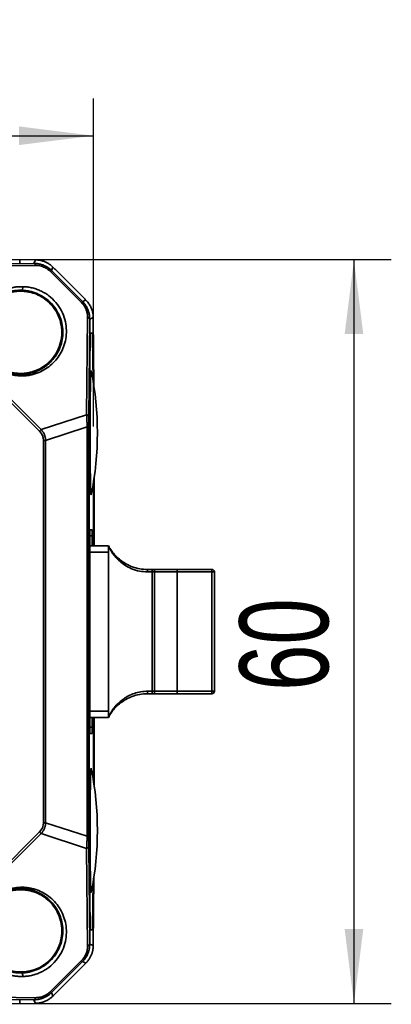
# Model space of a CAD drawing. Header units: millimetres. Extents: x 0 to 420, y 0 to 297.
# Tile 15 of 21: x 239 to 259, y 95 to 148. Entities that reach past the tile are written whole.
import ezdxf

# ---------------------------------------------------------------- set-up
doc = ezdxf.new("R2010")
doc.units = ezdxf.units.MM
doc.layers.add('标注层', color=150, linetype='Continuous')
doc.styles.add('SLDTEXTSTYLE2', font='TXT', dxfattribs={"width": 0.7})
doc.dimstyles.new('SLDDIMSTYLE0', dxfattribs={"dimtxt": 5.457031, "dimasz": 4, "dimexe": 0, "dimexo": 0.0625, "dimgap": 1.364258, "dimtad": 2, "dimdec": 0, "dimlfac": 1.5, "dimrnd": 1e-09, "dimzin": 12, "dimdsep": 46, "dimtxsty": 'SLDTEXTSTYLE2', "dimsah": 1, "dimcen": 0.09, "dimadec": 0, "dimazin": 3, "dimtfac": 1, "dimtdec": 3, "dimtofl": 0, "dimtmove": 0, "dimatfit": 3, "dimfxl": 1, "dimfrac": 2, "dimtolj": 1, "dimtzin": 12, "dimarcsym": 0})

# ---------------------------------------------------------------- blocks, each defined once
blk = doc.blocks.new('_D_2')
at = {"layer": '标注层'}
for p, q in [((202.658, 125.999), (202.658, 143.596)), ((242.61, 125.996), (242.61, 143.596)), ((202.658, 141.596), (242.61, 141.596))]:
    blk.add_line(p, q, dxfattribs=at)
for points in [[(202.658, 141.596), (206.658, 141.096), (206.658, 142.096)], [(242.61, 141.596), (238.61, 142.096), (238.61, 141.096)]]:
    blk.add_solid(points, dxfattribs=at)
at = {"layer": '标注层', "insert": (219.459, 147.736), "char_height": 4.7625, "attachment_point": 1, "style": 'SLDTEXTSTYLE2'}
blk.add_mtext('60', dxfattribs=at)
blk = doc.blocks.new('_D_3')
at = {"layer": '标注层'}
for p, q in [((233.653, 134.953), (258.568, 134.953)), ((256.568, 134.953), (256.568, 95.042)), ((233.653, 95.042), (258.568, 95.042))]:
    blk.add_line(p, q, dxfattribs=at)
for points in [[(256.568, 134.953), (256.068, 130.953), (257.068, 130.953)], [(256.568, 95.042), (257.068, 99.042), (256.068, 99.042)]]:
    blk.add_solid(points, dxfattribs=at)
at = {"layer": '标注层', "insert": (250.429, 111.822), "char_height": 4.7625, "attachment_point": 1, "rotation": 90, "style": 'SLDTEXTSTYLE2'}
blk.add_mtext('60', dxfattribs=at)

msp = doc.modelspace()

# ---------------------------------------------------------------- linework, layer by layer
at = {"color": 7, "linetype": 'Continuous', "lineweight": 35}
for p, q in [((234.197, 134.695), (239.414, 134.747)), ((234.379, 134.991), (239.494, 134.94)), ((238.654, 134.922), (238.654, 134.77)), ((239.414, 134.747), (239.494, 134.94)), ((239.512, 134.94), (239.496, 134.94)), ((234.285, 134.584), (239.503, 134.636)), ((240.306, 134.309), (241.965, 132.649)), ((240.435, 134.545), (240.359, 134.362)), ((240.359, 134.362), (242.019, 132.702)), ((240.568, 134.412), (242.069, 132.911)), ((242.019, 132.702), (242.202, 132.778)), ((233.402, 132.056), (239.713, 125.745)), ((233.49, 132.144), (239.801, 125.833)), ((242.293, 131.846), (242.241, 126.628)), ((242.404, 131.757), (242.352, 126.54)), ((242.597, 131.837), (242.404, 131.757)), ((242.597, 131.839), (242.597, 131.855)), ((242.597, 131.837), (242.633, 128.152)), ((242.427, 130.997), (242.579, 130.997)), ((242.376, 126.164), (242.422, 130.828)), ((242.563, 130.828), (242.587, 128.444)), ((242.584, 130.828), (242.609, 128.309)), ((242.487, 128.969), (242.482, 128.997)), ((239.801, 125.833), (242.241, 126.628)), ((242.27, 125.98), (240.041, 125.254)), ((242.27, 125.98), (242.27, 104.015)), ((242.349, 125.98), (242.27, 125.98)), ((242.349, 125.98), (242.349, 104.015)), ((242.375, 103.995), (242.375, 125.999)), ((239.921, 125.254), (239.921, 104.741)), ((240.041, 125.254), (239.921, 125.254)), ((240.041, 125.254), (240.041, 104.741)), ((242.631, 123.161), (242.631, 119.597)), ((242.651, 123.296), (242.651, 119.597)), ((242.61, 123.027), (242.61, 119.597)), ((242.482, 122.331), (242.487, 122.359)), ((242.539, 120.464), (242.419, 120.464)), ((242.413, 120.131), (242.413, 109.864)), ((242.545, 119.597), (242.545, 120.131)), ((243.418, 119.597), (242.421, 119.597)), ((243.45, 119.545), (243.421, 119.597)), ((243.43, 119.571), (243.43, 119.546)), ((243.441, 119.544), (243.457, 119.509)), ((242.421, 118.964), (242.413, 118.964)), ((242.421, 110.731), (242.421, 119.264)), ((242.421, 119.264), (243.421, 119.264)), ((243.421, 119.264), (243.421, 110.731)), ((245.754, 118.197), (245.754, 118.331)), ((245.886, 118.331), (245.754, 118.331)), ((245.886, 118.197), (245.886, 118.331)), ((248.954, 118.331), (247.124, 118.331)), ((248.954, 118.197), (248.954, 118.331)), ((245.51, 118.197), (245.754, 118.197)), ((245.754, 118.197), (245.754, 111.797)), ((245.754, 118.197), (245.886, 118.197)), ((245.886, 118.197), (247.087, 118.197)), ((245.886, 118.197), (245.886, 111.797)), ((247.087, 118.197), (248.954, 118.197)), ((247.087, 118.197), (247.087, 111.797)), ((248.954, 111.797), (248.954, 118.197)), ((248.954, 118.197), (249.087, 118.197)), ((249.087, 111.797), (249.087, 118.197)), ((242.421, 117.631), (242.413, 117.631)), ((242.421, 112.364), (242.413, 112.364)), ((245.754, 111.797), (245.51, 111.797)), ((245.754, 111.664), (245.754, 111.797)), ((245.886, 111.797), (245.754, 111.797)), ((245.754, 111.664), (245.886, 111.664)), ((247.087, 111.797), (245.886, 111.797)), ((245.886, 111.797), (245.886, 111.664)), ((248.954, 111.797), (247.087, 111.797)), ((247.124, 111.664), (248.954, 111.664)), ((248.954, 111.664), (248.954, 111.797)), ((249.087, 111.797), (248.954, 111.797)), ((242.421, 111.031), (242.413, 111.031)), ((243.421, 110.731), (242.421, 110.731)), ((242.421, 110.397), (243.418, 110.397)), ((242.545, 109.864), (242.545, 110.397)), ((242.61, 110.397), (242.61, 106.968)), ((242.631, 110.397), (242.631, 106.834)), ((242.651, 110.397), (242.651, 106.699)), ((243.421, 110.397), (243.45, 110.45)), ((243.43, 110.449), (243.43, 110.424)), ((243.457, 110.485), (243.441, 110.45)), ((242.419, 109.531), (242.539, 109.531)), ((242.487, 107.636), (242.482, 107.664)), ((239.921, 104.741), (240.041, 104.741)), ((240.041, 104.741), (242.27, 104.015)), ((239.713, 104.25), (233.402, 97.939)), ((239.801, 104.161), (233.49, 97.851)), ((242.241, 103.367), (239.801, 104.161)), ((242.27, 104.015), (242.349, 104.015)), ((242.422, 99.167), (242.376, 103.831)), ((242.241, 103.367), (242.293, 98.149)), ((242.352, 103.455), (242.404, 98.238)), ((242.587, 101.551), (242.563, 99.167)), ((242.609, 101.686), (242.584, 99.167)), ((242.633, 101.843), (242.597, 98.158)), ((242.482, 100.997), (242.487, 101.026)), ((242.579, 98.997), (242.427, 98.997)), ((242.404, 98.238), (242.597, 98.158)), ((242.597, 98.14), (242.597, 98.156)), ((241.965, 97.346), (240.306, 95.686)), ((242.019, 97.293), (240.359, 95.633)), ((242.202, 97.217), (242.019, 97.293)), ((242.069, 97.084), (240.568, 95.583)), ((240.306, 95.686), (240.359, 95.633)), ((240.359, 95.633), (240.435, 95.45)), ((239.414, 95.247), (234.197, 95.299)), ((239.503, 95.359), (234.285, 95.411)), ((238.654, 95.225), (238.654, 95.073)), ((239.494, 95.055), (239.414, 95.247)), ((239.494, 95.055), (234.379, 95.004)), ((239.496, 95.055), (239.512, 95.055))]:
    msp.add_line(p, q, dxfattribs=at)
at = {"color": 8, "linetype": 'Continuous', "lineweight": 35}
for p, q in [((242.584, 130.828), (242.563, 130.828)), ((242.545, 120.131), (242.413, 120.131)), ((243.43, 110.45), (243.421, 110.429)), ((242.545, 109.864), (242.413, 109.864)), ((242.563, 99.167), (242.584, 99.167))]:
    msp.add_line(p, q, dxfattribs=at)
at = {"color": 7, "linetype": 'Continuous', "lineweight": 35, "flags": 128}
for points in [[(240.359, 134.362), (240.358, 134.36), (240.355, 134.358), (240.35, 134.353), (240.344, 134.347), (240.337, 134.339), (240.328, 134.33), (240.317, 134.32), (240.306, 134.309)], [(241.965, 132.649), (241.977, 132.66), (241.987, 132.671), (241.996, 132.68), (242.004, 132.687), (242.01, 132.693), (242.015, 132.698), (242.017, 132.701), (242.019, 132.702)], [(239.713, 125.745), (239.725, 125.757), (239.736, 125.769), (239.748, 125.78), (239.76, 125.792), (239.771, 125.803), (239.781, 125.814), (239.791, 125.824), (239.801, 125.833)], [(239.801, 104.161), (239.791, 104.171), (239.781, 104.181), (239.771, 104.192), (239.76, 104.203), (239.748, 104.214), (239.736, 104.226), (239.725, 104.238), (239.713, 104.25)], [(242.019, 97.293), (242.017, 97.294), (242.015, 97.297), (242.01, 97.301), (242.004, 97.307), (241.996, 97.315), (241.987, 97.324), (241.977, 97.334), (241.965, 97.346)]]:
    msp.add_lwpolyline(points, dxfattribs=at)
at = {"color": 7, "linetype": 'Continuous', "lineweight": 35}
for centre, radius, start, end in [((239.377, 134.627), 0.126, 3.9139, 72.8053), ((242.284, 131.72), 0.126, 17.1935, 86.0868), ((225.985, 125.664), 16.833, 348.6759, 11.3239), ((242.232, 126.503), 0.126, 17.1931, 86.0873), ((245.181, 118.23), 0.331, 354.28, 17.6677), ((248.954, 118.197), 0.133, 0, 90), ((245.181, 111.764), 0.331, 342.3323, 5.72), ((248.954, 111.797), 0.133, 270, 0), ((225.985, 104.331), 16.833, 348.6759, 11.3239), ((242.232, 103.492), 0.126, 273.9122, 342.8067), ((242.284, 98.275), 0.126, 273.9154, 342.8035), ((239.377, 95.368), 0.126, 287.1965, 356.0846)]:
    msp.add_arc(centre, radius, start, end, dxfattribs=at)
for points, knots in [([(239.414, 134.747), (239.444, 134.747), (239.504, 134.746), (239.593, 134.738), (239.68, 134.724), (239.764, 134.704), (239.846, 134.68), (239.94, 134.645), (240.045, 134.596), (240.158, 134.528), (240.264, 134.451), (240.327, 134.391), (240.359, 134.362)], [0, 0, 0, 0, 0.091749, 0.181001, 0.267841, 0.352361, 0.434659, 0.514843, 0.639079, 0.760999, 0.881125, 1, 1, 1, 1]), ([(240.435, 134.545), (240.413, 134.566), (240.37, 134.607), (240.302, 134.663), (240.232, 134.714), (240.16, 134.758), (240.087, 134.798), (240.013, 134.832), (239.939, 134.861), (239.865, 134.885), (239.792, 134.905), (239.72, 134.92), (239.648, 134.93), (239.578, 134.937), (239.532, 134.939), (239.51, 134.94)], [0, 0, 0, 0, 0.084648, 0.167779, 0.24945, 0.329717, 0.40864, 0.486284, 0.562716, 0.638005, 0.712226, 0.785454, 0.85777, 0.929257, 1, 1, 1, 1]), ([(240.306, 134.309), (240.288, 134.326), (240.252, 134.36), (240.194, 134.407), (240.134, 134.45), (240.071, 134.489), (240.006, 134.523), (239.914, 134.564), (239.796, 134.603), (239.649, 134.632), (239.552, 134.634), (239.503, 134.636)], [0, 0, 0, 0, 0.079297, 0.158149, 0.237124, 0.316784, 0.397679, 0.480334, 0.648056, 0.820111, 1, 1, 1, 1]), ([(238.811, 128.714), (238.77, 128.713), (238.69, 128.713), (238.569, 128.72), (238.448, 128.733), (238.284, 128.759), (238.079, 128.808), (237.831, 128.897), (237.59, 129.014), (237.281, 129.212), (236.933, 129.529), (236.622, 129.991), (236.433, 130.487), (236.357, 130.98), (236.38, 131.447), (236.485, 131.883), (236.662, 132.277), (236.901, 132.629), (237.195, 132.929), (237.536, 133.176), (237.861, 133.331), (238.14, 133.421), (238.359, 133.469), (238.582, 133.498), (238.735, 133.499), (238.811, 133.499)], [0, 0, 0, 0, 0.016013, 0.031796, 0.047391, 0.062838, 0.094893, 0.126224, 0.158439, 0.190153, 0.254189, 0.318097, 0.381564, 0.444486, 0.506916, 0.567838, 0.630747, 0.691991, 0.753769, 0.815694, 0.876627, 0.908487, 0.939522, 0.96995, 1, 1, 1, 1]), ([(238.752, 128.788), (238.715, 128.788), (238.643, 128.787), (238.534, 128.793), (238.427, 128.804), (238.322, 128.819), (238.219, 128.839), (238.118, 128.864), (238.019, 128.893), (237.922, 128.926), (237.702, 129.013), (237.367, 129.199), (236.979, 129.557), (236.684, 129.99), (236.507, 130.451), (236.432, 130.922), (236.452, 131.355), (236.552, 131.775), (236.717, 132.15), (236.911, 132.433), (237.087, 132.63), (237.287, 132.817), (237.558, 133.008), (237.869, 133.154), (238.128, 133.237), (238.341, 133.281), (238.547, 133.306), (238.685, 133.307), (238.752, 133.307)], [0, 0, 0, 0, 0.015329, 0.030304, 0.044933, 0.059223, 0.073183, 0.086821, 0.100146, 0.11317, 0.125904, 0.190225, 0.252233, 0.313275, 0.378426, 0.437467, 0.503753, 0.560946, 0.628348, 0.690449, 0.721483, 0.752487, 0.819508, 0.876289, 0.910185, 0.942077, 0.972001, 1, 1, 1, 1]), ([(238.752, 133.257), (238.716, 133.257), (238.645, 133.258), (238.54, 133.252), (238.436, 133.242), (238.333, 133.226), (238.23, 133.206), (238.128, 133.181), (238.027, 133.15), (237.815, 133.076), (237.508, 132.922), (237.153, 132.637), (236.861, 132.287), (236.654, 131.894), (236.53, 131.48), (236.489, 131.06), (236.526, 130.64), (236.648, 130.223), (236.855, 129.824), (237.103, 129.524), (237.335, 129.319), (237.522, 129.186), (237.721, 129.074), (237.924, 128.985), (238.13, 128.918), (238.335, 128.873), (238.544, 128.847), (238.682, 128.846), (238.752, 128.846)], [0, 0, 0, 0, 0.0151804, 0.0304312, 0.0457831, 0.0612665, 0.076911, 0.0927451, 0.1087964, 0.1250916, 0.1963847, 0.269015, 0.3416145, 0.4131582, 0.4770799, 0.5386059, 0.5973041, 0.6533706, 0.7111173, 0.7686862, 0.7974207, 0.8264599, 0.8551785, 0.884523, 0.9125001, 0.9408705, 0.9699418, 1, 1, 1, 1]), ([(238.752, 133.307), (238.773, 133.309), (238.795, 133.334), (238.818, 133.41), (238.82, 133.46), (238.811, 133.499)], [0, 0, 0, 0, 0.5, 0.5, 1, 1, 1, 1]), ([(238.752, 133.307), (238.792, 133.306), (238.87, 133.303), (238.988, 133.291), (239.104, 133.273), (239.218, 133.25), (239.329, 133.221), (239.437, 133.187), (239.543, 133.148), (239.761, 133.054), (240.082, 132.864), (240.449, 132.514), (240.728, 132.096), (240.899, 131.653), (240.974, 131.198), (240.956, 130.621), (240.782, 130.094), (240.499, 129.656), (240.273, 129.412), (240.073, 129.246), (239.909, 129.133), (239.746, 129.039), (239.558, 128.952), (239.361, 128.881), (239.153, 128.83), (238.951, 128.797), (238.817, 128.791), (238.752, 128.788)], [0, 0, 0, 0, 0.0169706, 0.0335245, 0.0496746, 0.065435, 0.0808207, 0.0958476, 0.110533, 0.1248951, 0.1880812, 0.2493835, 0.3096893, 0.3739232, 0.432927, 0.4986548, 0.6231979, 0.6857219, 0.7483091, 0.7839677, 0.8110275, 0.8441965, 0.8738757, 0.908711, 0.9413341, 0.9717577, 1, 1, 1, 1]), ([(238.752, 128.846), (238.787, 128.847), (238.857, 128.849), (238.96, 128.859), (239.063, 128.873), (239.165, 128.892), (239.266, 128.916), (239.461, 128.972), (239.738, 129.087), (240.021, 129.27), (240.235, 129.454), (240.452, 129.684), (240.683, 130.025), (240.868, 130.507), (240.936, 131.036), (240.875, 131.57), (240.691, 132.064), (240.412, 132.481), (240.082, 132.795), (239.729, 133.021), (239.422, 133.146), (239.163, 133.214), (238.957, 133.248), (238.821, 133.254), (238.752, 133.257)], [0, 0, 0, 0, 0.0154905, 0.0310859, 0.0468162, 0.0627107, 0.0787978, 0.0951048, 0.1575091, 0.2212977, 0.2585839, 0.295985, 0.3761323, 0.4586441, 0.5397677, 0.6162662, 0.6864124, 0.7501619, 0.8084279, 0.8593064, 0.9118929, 0.9405918, 0.9698636, 1, 1, 1, 1]), ([(238.811, 133.499), (238.85, 133.498), (238.929, 133.495), (239.047, 133.484), (239.165, 133.467), (239.324, 133.436), (239.523, 133.381), (239.761, 133.287), (239.992, 133.167), (240.285, 132.969), (240.614, 132.657), (240.909, 132.211), (241.089, 131.737), (241.168, 131.259), (241.151, 130.803), (241.055, 130.371), (240.889, 129.981), (240.662, 129.63), (240.381, 129.328), (240.052, 129.075), (239.738, 128.913), (239.467, 128.815), (239.253, 128.76), (239.035, 128.724), (238.885, 128.717), (238.811, 128.714)], [0, 0, 0, 0, 0.015943, 0.031659, 0.04719, 0.062575, 0.094339, 0.125443, 0.157235, 0.188602, 0.251734, 0.314783, 0.377604, 0.438453, 0.50244, 0.563455, 0.626513, 0.688158, 0.7504, 0.81294, 0.874642, 0.906957, 0.938482, 0.969423, 1, 1, 1, 1]), ([(242.293, 131.846), (242.292, 131.87), (242.292, 131.92), (242.285, 131.994), (242.274, 132.067), (242.258, 132.139), (242.237, 132.21), (242.203, 132.303), (242.149, 132.414), (242.067, 132.539), (241.999, 132.612), (241.965, 132.649)], [0, 0, 0, 0, 0.090942, 0.179618, 0.266428, 0.351795, 0.436168, 0.520008, 0.683141, 0.841649, 1, 1, 1, 1]), ([(242.019, 132.702), (242.038, 132.681), (242.079, 132.639), (242.133, 132.572), (242.184, 132.501), (242.23, 132.427), (242.271, 132.349), (242.319, 132.243), (242.364, 132.106), (242.399, 131.933), (242.403, 131.817), (242.404, 131.757)], [0, 0, 0, 0, 0.079162, 0.158805, 0.23909, 0.32018, 0.402229, 0.485388, 0.647764, 0.819047, 1, 1, 1, 1]), ([(242.597, 131.853), (242.596, 131.88), (242.594, 131.934), (242.584, 132.017), (242.569, 132.102), (242.548, 132.188), (242.521, 132.276), (242.486, 132.363), (242.445, 132.45), (242.396, 132.536), (242.339, 132.62), (242.275, 132.702), (242.227, 132.752), (242.202, 132.778)], [0, 0, 0, 0, 0.083684, 0.168428, 0.254373, 0.341654, 0.430398, 0.520727, 0.612759, 0.706602, 0.802359, 0.900128, 1, 1, 1, 1]), ([(242.422, 130.828), (242.422, 130.841), (242.422, 130.866), (242.423, 130.899), (242.423, 130.928), (242.424, 130.961), (242.425, 130.991), (242.426, 130.995), (242.427, 130.997)], [0, 0, 0, 0, 0.125666, 0.249495, 0.373703, 0.500488, 0.749498, 1, 1, 1, 1]), ([(242.563, 130.828), (242.563, 130.879), (242.562, 130.922), (242.56, 130.982), (242.559, 130.997), (242.558, 130.997)], [0, 0, 0, 0, 0.5, 0.5, 1, 1, 1, 1]), ([(242.579, 130.997), (242.579, 130.997), (242.58, 130.996), (242.581, 130.987), (242.581, 130.973), (242.582, 130.946), (242.583, 130.902), (242.584, 130.853), (242.584, 130.828)], [0, 0, 0, 0, 0.125674, 0.249509, 0.373721, 0.500509, 0.749515, 1, 1, 1, 1]), ([(242.482, 128.997), (242.482, 128.997), (242.48, 128.996), (242.478, 128.988), (242.476, 128.975), (242.473, 128.957), (242.47, 128.923), (242.465, 128.859), (242.46, 128.749), (242.455, 128.609), (242.448, 128.385), (242.441, 128.037), (242.434, 127.529), (242.428, 126.949), (242.425, 126.32), (242.424, 125.665), (242.425, 125.011), (242.428, 124.382), (242.434, 123.802), (242.441, 123.294), (242.448, 122.945), (242.455, 122.721), (242.46, 122.58), (242.465, 122.47), (242.47, 122.399), (242.475, 122.357), (242.479, 122.335), (242.481, 122.332), (242.482, 122.331)], [0, 0, 0, 0, 0.012515, 0.025003, 0.037483, 0.049978, 0.062508, 0.093812, 0.125169, 0.156304, 0.187507, 0.250131, 0.312436, 0.374961, 0.437467, 0.499788, 0.562407, 0.624666, 0.687262, 0.749648, 0.812085, 0.843408, 0.874734, 0.905896, 0.937079, 0.958063, 0.979004, 1, 1, 1, 1]), ([(242.27, 125.98), (242.269, 126.01), (242.267, 126.07), (242.264, 126.161), (242.26, 126.253), (242.256, 126.347), (242.251, 126.441), (242.246, 126.536), (242.242, 126.597), (242.241, 126.628)], [0, 0, 0, 0, 0.13172, 0.266818, 0.405511, 0.547998, 0.694464, 0.84508, 1, 1, 1, 1]), ([(242.352, 126.54), (242.352, 126.517), (242.352, 126.473), (242.351, 126.403), (242.351, 126.333), (242.35, 126.24), (242.35, 126.122), (242.35, 126.027), (242.349, 125.98)], [0, 0, 0, 0, 0.1310878, 0.2603973, 0.3883901, 0.5155422, 0.7599079, 1, 1, 1, 1]), ([(239.801, 125.833), (239.819, 125.813), (239.855, 125.772), (239.902, 125.705), (239.943, 125.635), (239.977, 125.563), (240.003, 125.489), (240.023, 125.412), (240.037, 125.334), (240.04, 125.28), (240.041, 125.254)], [0, 0, 0, 0, 0.129205, 0.256061, 0.381119, 0.504954, 0.628158, 0.751334, 0.875084, 1, 1, 1, 1]), ([(242.375, 125.999), (242.375, 126.014), (242.375, 126.042), (242.375, 126.085), (242.375, 126.125), (242.376, 126.151), (242.376, 126.164)], [0, 0, 0, 0, 0.25212, 0.5, 0.74788, 1, 1, 1, 1]), ([(242.413, 120.131), (242.413, 120.218), (242.414, 120.305), (242.416, 120.428), (242.418, 120.464), (242.419, 120.464)], [0, 0, 0, 0, 0.5, 0.5, 1, 1, 1, 1]), ([(242.539, 120.464), (242.541, 120.464), (242.542, 120.428), (242.544, 120.305), (242.545, 120.218), (242.545, 120.131)], [0, 0, 0, 0, 0.5, 0.5, 1, 1, 1, 1]), ([(243.421, 119.572), (243.42, 119.578), (243.419, 119.588), (243.418, 119.595), (243.418, 119.597), (243.418, 119.597), (243.418, 119.597)], [0, 0, 0, 0, 0.382024, 0.676081, 0.882087, 1, 1, 1, 1]), ([(243.421, 119.572), (243.421, 119.547), (243.421, 119.504), (243.421, 119.395), (243.421, 119.329), (243.421, 119.264)], [0, 0, 0, 0, 0.5, 0.5, 1, 1, 1, 1]), ([(243.433, 119.539), (243.437, 119.531), (243.445, 119.515), (243.465, 119.476), (243.486, 119.436), (243.502, 119.408), (243.507, 119.399)], [0, 0, 0, 0, 0.241032, 0.53813, 0.867846, 1, 1, 1, 1]), ([(245.496, 118.331), (245.357, 118.338), (245.072, 118.353), (244.551, 118.504), (244.022, 118.812), (243.661, 119.202), (243.537, 119.398), (243.493, 119.467)], [0, 0, 0, 0, 0.1362203, 0.2792076, 0.5608318, 0.8459465, 1, 1, 1, 1]), ([(247.087, 118.197), (247.088, 118.206), (247.088, 118.223), (247.09, 118.248), (247.093, 118.272), (247.098, 118.292), (247.103, 118.307), (247.108, 118.317), (247.114, 118.328), (247.12, 118.329), (247.124, 118.331)], [0, 0, 0, 0, 0.117653, 0.239975, 0.367275, 0.49984, 0.604464, 0.705551, 0.793213, 1, 1, 1, 1]), ([(243.493, 110.528), (243.537, 110.597), (243.661, 110.793), (244.022, 111.183), (244.551, 111.49), (245.072, 111.641), (245.357, 111.657), (245.496, 111.664)], [0, 0, 0, 0, 0.154054, 0.439168, 0.720792, 0.863775, 1, 1, 1, 1]), ([(247.087, 111.797), (247.088, 111.789), (247.088, 111.772), (247.09, 111.747), (247.093, 111.723), (247.099, 111.698), (247.109, 111.671), (247.118, 111.667), (247.124, 111.664)], [0, 0, 0, 0, 0.118743, 0.241615, 0.368923, 0.500944, 0.70637, 1, 1, 1, 1]), ([(243.421, 110.423), (243.42, 110.418), (243.419, 110.408), (243.418, 110.399), (243.418, 110.398), (243.418, 110.397)], [0, 0, 0, 0, 0.337844, 0.670469, 1, 1, 1, 1]), ([(243.421, 110.731), (243.421, 110.665), (243.421, 110.6), (243.421, 110.491), (243.421, 110.448), (243.421, 110.423)], [0, 0, 0, 0, 0.5, 0.5, 1, 1, 1, 1]), ([(243.511, 110.603), (243.495, 110.574), (243.461, 110.512), (243.435, 110.459), (243.431, 110.451), (243.43, 110.45)], [0, 0, 0, 0, 0.450832, 0.962902, 1, 1, 1, 1]), ([(242.419, 109.531), (242.418, 109.531), (242.416, 109.567), (242.414, 109.69), (242.413, 109.777), (242.413, 109.864)], [0, 0, 0, 0, 0.5, 0.5, 1, 1, 1, 1]), ([(242.545, 109.864), (242.545, 109.777), (242.544, 109.69), (242.542, 109.567), (242.541, 109.531), (242.539, 109.531)], [0, 0, 0, 0, 0.5, 0.5, 1, 1, 1, 1]), ([(242.482, 107.664), (242.482, 107.664), (242.48, 107.663), (242.478, 107.655), (242.476, 107.642), (242.473, 107.624), (242.47, 107.589), (242.465, 107.526), (242.46, 107.415), (242.455, 107.275), (242.448, 107.051), (242.441, 106.704), (242.434, 106.195), (242.428, 105.616), (242.425, 104.987), (242.424, 104.332), (242.425, 103.678), (242.428, 103.049), (242.434, 102.469), (242.441, 101.96), (242.448, 101.612), (242.455, 101.387), (242.46, 101.247), (242.465, 101.137), (242.47, 101.066), (242.475, 101.024), (242.479, 101.002), (242.481, 100.999), (242.482, 100.997)], [0, 0, 0, 0, 0.012515, 0.025003, 0.037483, 0.049978, 0.062508, 0.093812, 0.125169, 0.156304, 0.187507, 0.250131, 0.312436, 0.374961, 0.437467, 0.499788, 0.562407, 0.624666, 0.687262, 0.749648, 0.812085, 0.843408, 0.874734, 0.905896, 0.937079, 0.958063, 0.979004, 1, 1, 1, 1]), ([(240.041, 104.741), (240.04, 104.714), (240.037, 104.661), (240.023, 104.583), (240.003, 104.506), (239.977, 104.432), (239.943, 104.359), (239.902, 104.29), (239.855, 104.223), (239.819, 104.182), (239.801, 104.161)], [0, 0, 0, 0, 0.124906, 0.248648, 0.37182, 0.495024, 0.61886, 0.743922, 0.870785, 1, 1, 1, 1]), ([(242.241, 103.367), (242.242, 103.398), (242.246, 103.459), (242.251, 103.554), (242.256, 103.648), (242.26, 103.741), (242.264, 103.834), (242.267, 103.925), (242.269, 103.985), (242.27, 104.015)], [0, 0, 0, 0, 0.154924, 0.305541, 0.452008, 0.594496, 0.733187, 0.868283, 1, 1, 1, 1]), ([(242.349, 104.015), (242.349, 103.992), (242.35, 103.945), (242.35, 103.875), (242.35, 103.804), (242.35, 103.709), (242.351, 103.59), (242.352, 103.501), (242.352, 103.455)], [0, 0, 0, 0, 0.117847, 0.237525, 0.359616, 0.484668, 0.73667, 1, 1, 1, 1]), ([(242.376, 103.831), (242.376, 103.844), (242.375, 103.869), (242.375, 103.91), (242.375, 103.952), (242.375, 103.981), (242.375, 103.995)], [0, 0, 0, 0, 0.25212, 0.5, 0.74788, 1, 1, 1, 1]), ([(238.811, 96.495), (238.773, 96.495), (238.697, 96.495), (238.584, 96.501), (238.473, 96.512), (238.362, 96.528), (238.252, 96.549), (238.143, 96.576), (238.035, 96.608), (237.828, 96.679), (237.537, 96.819), (237.195, 97.065), (236.901, 97.366), (236.662, 97.718), (236.485, 98.112), (236.38, 98.548), (236.357, 99.015), (236.433, 99.508), (236.622, 100.004), (236.934, 100.466), (237.281, 100.783), (237.59, 100.98), (237.831, 101.098), (238.079, 101.187), (238.325, 101.245), (238.571, 101.279), (238.73, 101.28), (238.811, 101.281)], [0, 0, 0, 0, 0.014982, 0.030034, 0.045183, 0.06046, 0.075893, 0.09151, 0.107336, 0.123399, 0.18425, 0.246252, 0.307938, 0.369273, 0.432105, 0.493091, 0.555558, 0.618482, 0.681949, 0.745854, 0.809879, 0.84152, 0.873805, 0.905056, 0.937185, 0.968168, 1, 1, 1, 1]), ([(238.752, 96.688), (238.714, 96.687), (238.638, 96.687), (238.522, 96.694), (238.405, 96.706), (238.285, 96.725), (238.163, 96.752), (238.041, 96.786), (237.898, 96.834), (237.733, 96.903), (237.561, 96.995), (237.391, 97.105), (237.183, 97.267), (236.949, 97.507), (236.648, 97.945), (236.459, 98.481), (236.432, 99.073), (236.507, 99.544), (236.684, 100.005), (236.979, 100.438), (237.368, 100.795), (237.741, 101.004), (238.046, 101.114), (238.274, 101.17), (238.512, 101.205), (238.671, 101.206), (238.752, 101.207)], [0, 0, 0, 0, 0.015766, 0.032157, 0.049183, 0.06685, 0.085167, 0.10414, 0.123774, 0.153359, 0.185721, 0.214244, 0.247703, 0.309717, 0.371832, 0.496109, 0.562435, 0.621521, 0.686701, 0.747751, 0.809789, 0.874146, 0.903198, 0.933787, 0.966023, 1, 1, 1, 1]), ([(238.752, 101.149), (238.712, 101.149), (238.632, 101.15), (238.512, 101.142), (238.393, 101.129), (238.275, 101.108), (238.158, 101.081), (238.042, 101.048), (237.896, 100.997), (237.721, 100.921), (237.523, 100.809), (237.335, 100.676), (237.103, 100.471), (236.855, 100.171), (236.648, 99.772), (236.526, 99.355), (236.489, 98.935), (236.53, 98.515), (236.654, 98.101), (236.861, 97.708), (237.153, 97.358), (237.508, 97.073), (237.845, 96.904), (238.125, 96.812), (238.33, 96.767), (238.539, 96.739), (238.681, 96.738), (238.752, 96.738)], [0, 0, 0, 0, 0.017293, 0.034234, 0.050873, 0.067264, 0.083461, 0.099522, 0.115507, 0.144766, 0.17357, 0.202523, 0.231343, 0.288912, 0.346659, 0.40264, 0.461423, 0.522864, 0.58687, 0.658327, 0.731013, 0.803556, 0.874936, 0.907247, 0.938709, 0.969546, 1, 1, 1, 1]), ([(238.752, 101.207), (238.788, 101.205), (238.863, 101.203), (238.975, 101.192), (239.09, 101.175), (239.208, 101.151), (239.327, 101.121), (239.447, 101.083), (239.633, 101.012), (239.907, 100.874), (240.242, 100.624), (240.515, 100.318), (240.727, 99.978), (240.871, 99.631), (240.961, 99.22), (240.974, 98.797), (240.899, 98.342), (240.728, 97.899), (240.449, 97.481), (240.082, 97.131), (239.728, 96.92), (239.435, 96.804), (239.215, 96.741), (238.984, 96.699), (238.831, 96.692), (238.752, 96.688)], [0, 0, 0, 0, 0.0158823, 0.0324704, 0.0497684, 0.0677798, 0.0865076, 0.1059539, 0.1261205, 0.1791289, 0.2515547, 0.326054, 0.3766421, 0.4435249, 0.5015098, 0.5672161, 0.6262023, 0.6904188, 0.750717, 0.8119793, 0.8751422, 0.9041822, 0.9345861, 0.9664867, 1, 1, 1, 1]), ([(238.752, 96.738), (238.787, 96.739), (238.855, 96.741), (238.959, 96.751), (239.062, 96.765), (239.164, 96.784), (239.265, 96.808), (239.455, 96.862), (239.729, 96.973), (240.082, 97.199), (240.412, 97.514), (240.691, 97.931), (240.875, 98.425), (240.936, 98.959), (240.868, 99.487), (240.683, 99.97), (240.452, 100.311), (240.235, 100.541), (240.021, 100.725), (239.738, 100.908), (239.43, 101.036), (239.167, 101.104), (238.962, 101.139), (238.822, 101.146), (238.752, 101.149)], [0, 0, 0, 0, 0.015167, 0.030095, 0.04482, 0.059376, 0.073801, 0.088132, 0.140624, 0.191597, 0.249863, 0.313612, 0.383758, 0.460256, 0.541379, 0.62389, 0.704037, 0.741349, 0.778724, 0.842421, 0.904916, 0.937266, 0.968884, 1, 1, 1, 1]), ([(238.811, 101.281), (238.848, 101.28), (238.923, 101.277), (239.033, 101.267), (239.142, 101.252), (239.251, 101.232), (239.358, 101.207), (239.464, 101.177), (239.57, 101.142), (239.77, 101.065), (240.052, 100.92), (240.381, 100.668), (240.662, 100.365), (240.889, 100.014), (241.055, 99.624), (241.151, 99.192), (241.168, 98.736), (241.09, 98.258), (240.909, 97.784), (240.614, 97.337), (240.286, 97.026), (239.992, 96.828), (239.762, 96.708), (239.523, 96.614), (239.285, 96.548), (239.045, 96.506), (238.89, 96.499), (238.811, 96.495)], [0, 0, 0, 0, 0.015244, 0.030556, 0.045963, 0.061494, 0.077175, 0.093033, 0.109094, 0.125381, 0.186992, 0.249619, 0.311783, 0.373502, 0.436474, 0.497583, 0.561483, 0.622405, 0.685226, 0.748279, 0.81141, 0.842694, 0.874571, 0.905585, 0.937441, 0.968308, 1, 1, 1, 1]), ([(242.427, 98.997), (242.427, 98.998), (242.426, 98.999), (242.425, 99.008), (242.425, 99.022), (242.424, 99.048), (242.423, 99.093), (242.422, 99.142), (242.422, 99.167)], [0, 0, 0, 0, 0.125666, 0.249495, 0.373703, 0.500488, 0.749498, 1, 1, 1, 1]), ([(242.558, 98.997), (242.559, 98.998), (242.56, 99.014), (242.562, 99.073), (242.563, 99.116), (242.563, 99.167)], [0, 0, 0, 0, 0.5, 0.5, 1, 1, 1, 1]), ([(242.584, 99.167), (242.584, 99.154), (242.584, 99.129), (242.583, 99.096), (242.583, 99.067), (242.582, 99.034), (242.581, 99.004), (242.58, 98.999), (242.579, 98.997)], [0, 0, 0, 0, 0.125656, 0.249478, 0.373682, 0.500467, 0.749484, 1, 1, 1, 1]), ([(241.965, 97.346), (242.07, 97.451), (242.154, 97.577), (242.266, 97.851), (242.294, 98), (242.293, 98.149)], [0, 0, 0, 0, 0.5, 0.5, 1, 1, 1, 1]), ([(242.404, 98.238), (242.404, 98.207), (242.403, 98.148), (242.395, 98.059), (242.381, 97.972), (242.361, 97.887), (242.337, 97.805), (242.302, 97.711), (242.253, 97.606), (242.185, 97.493), (242.108, 97.388), (242.048, 97.324), (242.019, 97.293)], [0, 0, 0, 0, 0.091749, 0.181001, 0.267841, 0.352361, 0.434659, 0.514843, 0.639079, 0.760999, 0.881125, 1, 1, 1, 1]), ([(242.202, 97.217), (242.223, 97.238), (242.264, 97.281), (242.32, 97.35), (242.371, 97.42), (242.415, 97.492), (242.455, 97.565), (242.489, 97.639), (242.518, 97.713), (242.542, 97.786), (242.562, 97.86), (242.577, 97.932), (242.587, 98.004), (242.594, 98.074), (242.596, 98.119), (242.597, 98.142)], [0, 0, 0, 0, 0.084648, 0.167779, 0.24945, 0.329717, 0.40864, 0.486284, 0.562716, 0.638005, 0.712226, 0.785454, 0.85777, 0.929257, 1, 1, 1, 1]), ([(238.752, 96.688), (238.773, 96.686), (238.795, 96.661), (238.818, 96.585), (238.82, 96.535), (238.811, 96.495)], [0, 0, 0, 0, 0.5, 0.5, 1, 1, 1, 1]), ([(240.359, 95.633), (240.338, 95.613), (240.296, 95.573), (240.229, 95.518), (240.158, 95.468), (240.084, 95.422), (240.006, 95.38), (239.9, 95.333), (239.763, 95.287), (239.59, 95.253), (239.474, 95.249), (239.414, 95.247)], [0, 0, 0, 0, 0.079162, 0.158805, 0.23909, 0.32018, 0.402229, 0.485388, 0.647764, 0.819047, 1, 1, 1, 1]), ([(239.503, 95.359), (239.527, 95.359), (239.577, 95.36), (239.651, 95.366), (239.724, 95.378), (239.796, 95.394), (239.867, 95.415), (239.96, 95.449), (240.071, 95.503), (240.196, 95.585), (240.269, 95.652), (240.306, 95.686)], [0, 0, 0, 0, 0.090942, 0.179618, 0.266428, 0.351795, 0.436168, 0.520008, 0.683141, 0.841649, 1, 1, 1, 1]), ([(239.51, 95.055), (239.537, 95.056), (239.591, 95.058), (239.674, 95.068), (239.759, 95.082), (239.845, 95.104), (239.933, 95.131), (240.02, 95.165), (240.107, 95.207), (240.193, 95.256), (240.277, 95.313), (240.359, 95.377), (240.409, 95.425), (240.435, 95.45)], [0, 0, 0, 0, 0.083684, 0.168428, 0.254373, 0.341654, 0.430398, 0.520727, 0.612759, 0.706602, 0.802359, 0.900128, 1, 1, 1, 1])]:
    msp.add_open_spline(points, degree=3, knots=knots, dxfattribs=at)
for points in [[(239.51, 134.94), (239.504, 134.94), (239.499, 134.94), (239.494, 134.94)], [(240.568, 134.412), (240.523, 134.457), (240.479, 134.501), (240.435, 134.545)], [(242.202, 132.778), (242.158, 132.822), (242.114, 132.867), (242.069, 132.911)], [(242.597, 131.837), (242.597, 131.842), (242.597, 131.848), (242.597, 131.853)], [(238.811, 128.714), (238.799, 128.757), (238.776, 128.787), (238.752, 128.788)], [(239.921, 125.254), (239.921, 125.439), (239.849, 125.608), (239.713, 125.745)], [(245.754, 118.331), (245.668, 118.331), (245.582, 118.331), (245.496, 118.331)], [(247.124, 118.331), (246.75, 118.331), (246.318, 118.331), (245.886, 118.331)], [(245.496, 111.664), (245.582, 111.664), (245.668, 111.664), (245.754, 111.664)], [(245.886, 111.664), (246.318, 111.664), (246.75, 111.664), (247.124, 111.664)], [(239.713, 104.25), (239.849, 104.386), (239.921, 104.555), (239.921, 104.741)], [(238.811, 101.281), (238.799, 101.238), (238.776, 101.208), (238.752, 101.207)], [(242.597, 98.142), (242.597, 98.147), (242.597, 98.153), (242.597, 98.158)], [(242.069, 97.084), (242.114, 97.128), (242.158, 97.173), (242.202, 97.217)], [(240.435, 95.45), (240.479, 95.494), (240.523, 95.538), (240.568, 95.583)], [(239.494, 95.055), (239.499, 95.055), (239.504, 95.055), (239.51, 95.055)]]:
    msp.add_open_spline(points, degree=3, dxfattribs=at)
at = {"color": 8, "linetype": 'Continuous', "lineweight": 35}
for points, knots in [([(243.421, 119.566), (243.422, 119.563), (243.423, 119.56), (243.433, 119.54), (243.433, 119.539)], [0, 0, 0, 0, 0.926141, 1, 1, 1, 1]), ([(243.507, 119.399), (243.515, 119.385), (243.537, 119.346), (243.584, 119.27), (243.658, 119.161), (243.759, 119.03), (243.878, 118.899), (244.046, 118.737), (244.282, 118.553), (244.642, 118.361), (245.057, 118.225), (245.363, 118.206), (245.51, 118.197)], [0, 0, 0, 0, 0.03279, 0.089609, 0.152861, 0.241756, 0.332969, 0.394664, 0.54645, 0.698548, 0.85475, 1, 1, 1, 1]), ([(245.51, 111.797), (245.384, 111.797), (245.261, 111.787), (245.024, 111.747), (244.908, 111.717), (244.577, 111.605), (244.381, 111.5), (244.045, 111.262), (243.904, 111.13), (243.671, 110.86), (243.581, 110.725), (243.516, 110.613)], [0, 0, 0, 0, 0.125, 0.125, 0.25, 0.25, 0.5, 0.5, 0.75, 0.75, 1, 1, 1, 1])]:
    msp.add_open_spline(points, degree=3, knots=knots, dxfattribs=at)

# ---------------------------------------------------------------- dimensions: what is measured, and where the dimension line sits
at = {"layer": '标注层'}
dim = msp.add_linear_dim(base=(242.61, 141.596), p1=(202.658, 125.999), p2=(242.61, 125.996), dimstyle='SLDDIMSTYLE0', dxfattribs=at)
dim.commit()
dim.dimension.update_dxf_attribs({"geometry": '_D_2', "text_midpoint": (222.634, 141.596), "dimtype": 160})
dim = msp.add_linear_dim(base=(256.568, 95.042), p1=(233.653, 134.953), p2=(233.653, 95.042), angle=90, dimstyle='SLDDIMSTYLE0', dxfattribs=at)
dim.commit()
dim.dimension.update_dxf_attribs({"geometry": '_D_3', "text_midpoint": (256.568, 114.997), "dimtype": 160})

doc.saveas('drawing.dxf')
